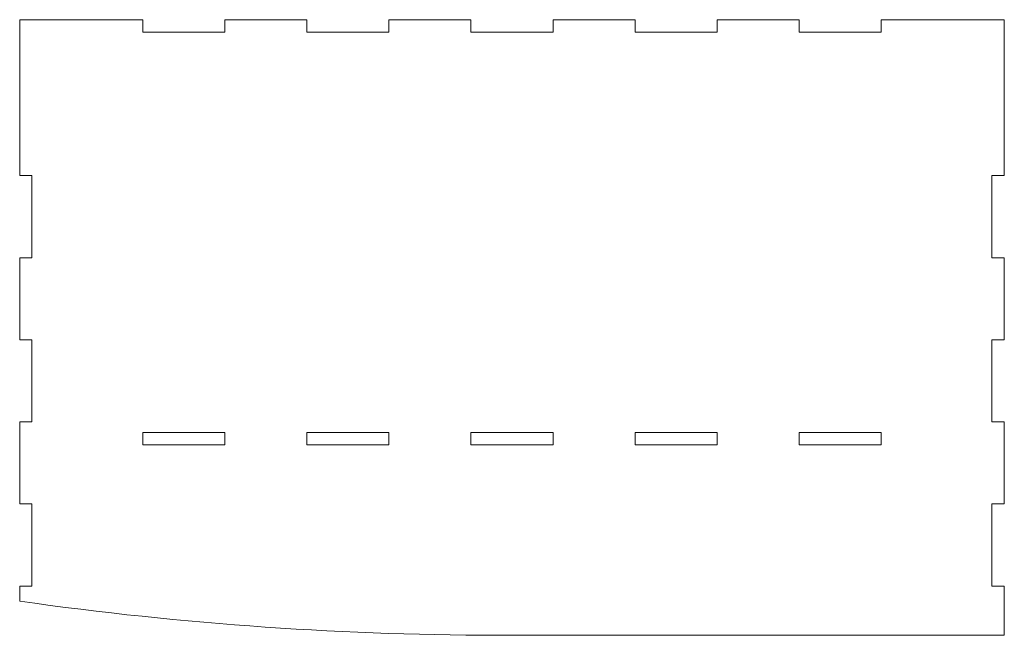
# Model space of a CAD drawing. Header units: millimetres. Extents: x -74 to 166, y -44 to 106.
import ezdxf

# ---------------------------------------------------------------- set-up
doc = ezdxf.new("R2010")
doc.units = ezdxf.units.MM

msp = doc.modelspace()

# ---------------------------------------------------------------- linework, layer by layer
at = {"color": 7, "linetype": 'Continuous', "lineweight": 15}
for p, q in [((-74.23, 106.15), (-74.23, 68.15)), ((-44.23, 106.15), (-74.23, 106.15)), ((-44.23, 103.15), (-44.23, 106.15)), ((-24.23, 106.15), (-24.23, 103.15)), ((-4.23, 106.15), (-24.23, 106.15)), ((-4.23, 103.15), (-4.23, 106.15)), ((15.77, 106.15), (15.77, 103.15)), ((35.77, 106.15), (15.77, 106.15)), ((35.77, 103.15), (35.77, 106.15)), ((55.77, 106.15), (55.77, 103.15)), ((75.77, 106.15), (55.77, 106.15)), ((75.77, 103.15), (75.77, 106.15)), ((95.77, 106.15), (95.77, 103.15)), ((115.77, 106.15), (95.77, 106.15)), ((115.77, 103.15), (115.77, 106.15)), ((135.77, 106.15), (135.77, 103.15)), ((165.77, 106.15), (135.77, 106.15)), ((165.77, 68.15), (165.77, 106.15)), ((-24.23, 103.15), (-44.23, 103.15)), ((15.77, 103.15), (-4.23, 103.15)), ((55.77, 103.15), (35.77, 103.15)), ((95.77, 103.15), (75.77, 103.15)), ((135.77, 103.15), (115.77, 103.15)), ((-74.23, 68.15), (-71.23, 68.15)), ((-71.23, 68.15), (-71.23, 48.15)), ((162.77, 68.15), (165.77, 68.15)), ((162.77, 48.15), (162.77, 68.15)), ((-74.23, 48.15), (-74.23, 28.15)), ((-71.23, 48.15), (-74.23, 48.15)), ((165.77, 48.15), (162.77, 48.15)), ((165.77, 28.15), (165.77, 48.15)), ((-74.23, 28.15), (-71.23, 28.15)), ((-71.23, 28.15), (-71.23, 8.15)), ((162.77, 28.15), (165.77, 28.15)), ((162.77, 8.15), (162.77, 28.15)), ((-74.23, 8.15), (-74.23, -11.85)), ((-71.23, 8.15), (-74.23, 8.15)), ((165.77, 8.15), (162.77, 8.15)), ((165.77, -11.85), (165.77, 8.15)), ((-24.23, 5.56), (-44.23, 5.56)), ((-44.23, 5.56), (-44.23, 2.56)), ((-24.23, 2.56), (-24.23, 5.56)), ((15.77, 5.56), (-4.23, 5.56)), ((-4.23, 5.56), (-4.23, 2.56)), ((15.77, 2.56), (15.77, 5.56)), ((55.77, 5.56), (35.77, 5.56)), ((35.77, 5.56), (35.77, 2.56)), ((55.77, 2.56), (55.77, 5.56)), ((75.77, 5.56), (75.77, 2.56)), ((95.77, 5.56), (75.77, 5.56)), ((95.77, 2.56), (95.77, 5.56)), ((115.77, 5.56), (115.77, 2.56)), ((135.77, 5.56), (115.77, 5.56)), ((135.77, 2.56), (135.77, 5.56)), ((-44.23, 2.56), (-24.23, 2.56)), ((-4.23, 2.56), (15.77, 2.56)), ((35.77, 2.56), (55.77, 2.56)), ((75.77, 2.56), (95.77, 2.56)), ((115.77, 2.56), (135.77, 2.56)), ((-74.23, -11.85), (-71.23, -11.85)), ((-71.23, -11.85), (-71.23, -31.85)), ((162.77, -11.85), (165.77, -11.85)), ((162.77, -31.85), (162.77, -11.85)), ((-74.23, -31.85), (-74.23, -35.53)), ((-71.23, -31.85), (-74.23, -31.85)), ((165.77, -31.85), (162.77, -31.85)), ((165.77, -43.85), (165.77, -31.85)), ((45.77, -43.85), (165.77, -43.85))]:
    msp.add_line(p, q, dxfattribs=at)
msp.add_arc((43.35, 791.04), 834.89, 261.90392, 270.16603, dxfattribs=at)

doc.saveas('drawing.dxf')
